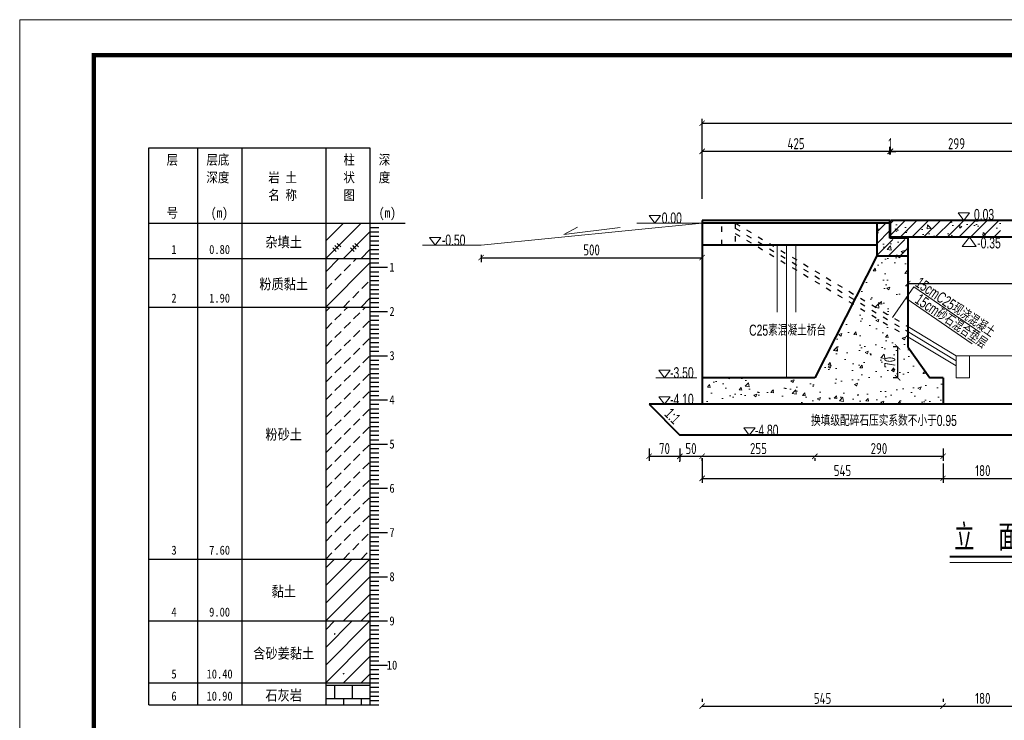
# Model space of a CAD drawing. Header units: inches. Extents: x 112594 to 193184, y 44995 to 116598.
# Tile 71 of 153: x 112594 to 114821, y 89315 to 90899. Entities that reach past the tile are written whole.
import ezdxf
from ezdxf.enums import TextEntityAlignment as Align

# ---------------------------------------------------------------- set-up
doc = ezdxf.new("R2010")
doc.units = ezdxf.units.IN
doc.header["$MEASUREMENT"] = 0
doc.linetypes.add('ACAD_ISO03W100', pattern=[30, 12, -18])
doc.layers.get('0').update_dxf_attribs({"lineweight": 15})
for name, color, linetype in [('1', 7, 'Continuous'), ('3', 7, 'Continuous'), ('6', 7, 'Continuous')]:
    doc.layers.add(name, color=color, linetype=linetype)
for name, color, linetype, lineweight in [('BM1', 7, 'Continuous', 15), ('文字', 7, 'Continuous', 20), ('虚线', 2, 'ACAD_ISO03W100', 25), ('轮廓线', 1, 'Continuous', 40)]:
    doc.layers.add(name, color=color, linetype=linetype, lineweight=lineweight)
doc.styles.add('HZTXT', font='tssdeng.shx', dxfattribs={"width": 0.75, "bigfont": 'hztxt.shx'})
doc.styles.get("Standard").update_dxf_attribs({"font": 'hztxt_e.shx', "width": 0.7, "bigfont": 'hztxt.shx'})
doc.styles.add('楷体', font='SimSun.ttf', dxfattribs={"width": 0.85})
doc.dimstyles.new('3', dxfattribs={"dimtxt": 25, "dimasz": 12, "dimexe": 10, "dimexo": 30, "dimgap": 5, "dimtad": 1, "dimdec": 0, "dimzin": 0, "dimdsep": 46, "dimtxsty": 'HZTXT', "dimblk": 'ARCHTICK', "dimcen": 0, "dimclrt": 7, "dimazin": 2, "dimtfac": 1, "dimtdec": 0, "dimtix": 1, "dimtmove": 2, "dimatfit": 3, "dimfxl": 250, "dimtolj": 1, "dimtzin": 0, "dimarcsym": 0})
doc.dimstyles.new('6', dxfattribs={"dimtxt": 25, "dimasz": 12, "dimexe": 10, "dimexo": 130, "dimgap": 5, "dimtad": 1, "dimdec": 0, "dimzin": 0, "dimdsep": 46, "dimtxsty": 'HZTXT', "dimblk": 'ARCHTICK', "dimcen": 0, "dimclrt": 7, "dimazin": 2, "dimtfac": 1, "dimtdec": 0, "dimtix": 1, "dimtmove": 2, "dimatfit": 3, "dimfxl": 250, "dimtolj": 1, "dimtzin": 0, "dimarcsym": 0})

# ---------------------------------------------------------------- blocks, each defined once
blk = doc.blocks.new('_ArchTick')
at = {"color": 0, "linetype": 'ByBlock', "const_width": 0.15}
blk.add_lwpolyline([(-0.5, -0.5), (0.5, 0.5)], dxfattribs=at)
blk = doc.blocks.new('*D64')
at = {"color": 0, "lineweight": -2}
for p, q in [((114562.1, 90601.6), (114550.1, 90601.6)), ((114562.1, 90594.5), (114562.1, 90611.6)), ((114562.1, 90601.6), (114563.1, 90601.6)), ((114563.1, 90594.5), (114563.1, 90611.6)), ((114563.1, 90601.6), (114575.1, 90601.6))]:
    blk.add_line(p, q, dxfattribs=at)
at = {"color": 0, "lineweight": -2, "xscale": 12, "yscale": 12, "zscale": 12}
blk.add_blockref('_ArchTick', (114562.1, 90601.6), dxfattribs=at)
at = {"color": 0, "lineweight": -2, "xscale": 12, "yscale": 12, "zscale": 12, "rotation": 180}
blk.add_blockref('_ArchTick', (114563.1, 90601.6), dxfattribs=at)
at = {"color": 7, "insert": (114562.6, 90619.1), "char_height": 25, "attachment_point": 5, "style": 'HZTXT'}
blk.add_mtext('\\A1;1', dxfattribs=at)
blk = doc.blocks.new('*D68')
at = {"color": 0, "lineweight": -2}
for p, q in [((114137.1, 89912), (114392.1, 89912)), ((114137.1, 89908.1), (114137.1, 89902)), ((114392.1, 89908.1), (114392.1, 89902))]:
    blk.add_line(p, q, dxfattribs=at)
at = {"color": 0, "lineweight": -2, "xscale": 12, "yscale": 12, "zscale": 12, "rotation": 180}
blk.add_blockref('_ArchTick', (114137.1, 89912), dxfattribs=at)
at = {"color": 0, "lineweight": -2, "xscale": 12, "yscale": 12, "zscale": 12}
blk.add_blockref('_ArchTick', (114392.1, 89912), dxfattribs=at)
at = {"color": 7, "insert": (114264.6, 89929.5), "char_height": 25, "attachment_point": 5, "style": 'HZTXT'}
blk.add_mtext('\\A1;255', dxfattribs=at)
blk = doc.blocks.new('*D69')
at = {"color": 0, "lineweight": -2}
for p, q in [((114392.1, 89912), (114682.1, 89912)), ((114682.1, 89929.5), (114682.1, 89902)), ((114392.1, 89908.1), (114392.1, 89902))]:
    blk.add_line(p, q, dxfattribs=at)
at = {"color": 0, "lineweight": -2, "xscale": 12, "yscale": 12, "zscale": 12, "rotation": 180}
blk.add_blockref('_ArchTick', (114392.1, 89912), dxfattribs=at)
at = {"color": 0, "lineweight": -2, "xscale": 12, "yscale": 12, "zscale": 12}
blk.add_blockref('_ArchTick', (114682.1, 89912), dxfattribs=at)
at = {"color": 7, "insert": (114537.1, 89929.5), "char_height": 25, "attachment_point": 5, "style": 'HZTXT'}
blk.add_mtext('\\A1;290', dxfattribs=at)
blk = doc.blocks.new('*D70')
at = {"color": 0, "lineweight": -2}
for p, q in [((114137.1, 89908.1), (114137.1, 89852.1)), ((114682.1, 89895.6), (114682.1, 89852.1)), ((114137.1, 89862.1), (114682.1, 89862.1))]:
    blk.add_line(p, q, dxfattribs=at)
at = {"color": 0, "lineweight": -2, "xscale": 12, "yscale": 12, "zscale": 12, "rotation": 180}
blk.add_blockref('_ArchTick', (114137.1, 89862.1), dxfattribs=at)
at = {"color": 0, "lineweight": -2, "xscale": 12, "yscale": 12, "zscale": 12}
blk.add_blockref('_ArchTick', (114682.1, 89862.1), dxfattribs=at)
at = {"color": 7, "insert": (114454.6, 89879.6), "char_height": 25, "attachment_point": 5, "style": 'HZTXT'}
blk.add_mtext('\\A1;545', dxfattribs=at)
blk = doc.blocks.new('三角形')
at = {"layer": '轮廓线', "color": 0, "lineweight": 20}
for p, q in [((24441.9, 199232.1), (24477.5, 199232.1)), ((24459.3, 199208.6), (24441.9, 199232.1)), ((24477.5, 199232.1), (24459.3, 199208.6))]:
    blk.add_line(p, q, dxfattribs=at)
blk = doc.blocks.new('*D71')
at = {"color": 0, "lineweight": -2}
for p, q in [((114137.1, 90594.5), (114137.1, 90611.6)), ((114562.1, 90601.6), (114137.1, 90601.6)), ((114562.1, 90594.5), (114562.1, 90611.6))]:
    blk.add_line(p, q, dxfattribs=at)
at = {"color": 0, "lineweight": -2, "xscale": 12, "yscale": 12, "zscale": 12, "rotation": 180}
blk.add_blockref('_ArchTick', (114137.1, 90601.6), dxfattribs=at)
at = {"color": 0, "lineweight": -2, "xscale": 12, "yscale": 12, "zscale": 12}
blk.add_blockref('_ArchTick', (114562.1, 90601.6), dxfattribs=at)
at = {"color": 7, "insert": (114349.6, 90619.1), "char_height": 25, "attachment_point": 5, "style": 'HZTXT'}
blk.add_mtext('\\A1;425', dxfattribs=at)
blk = doc.blocks.new('*D72')
at = {"color": 0, "lineweight": -2}
for p, q in [((114682.1, 89895.6), (114682.1, 89852.1)), ((114862.1, 89895.6), (114862.1, 89852.1)), ((114682.1, 89862.1), (114862.1, 89862.1))]:
    blk.add_line(p, q, dxfattribs=at)
at = {"color": 0, "lineweight": -2, "xscale": 12, "yscale": 12, "zscale": 12, "rotation": 180}
blk.add_blockref('_ArchTick', (114682.1, 89862.1), dxfattribs=at)
at = {"color": 0, "lineweight": -2, "xscale": 12, "yscale": 12, "zscale": 12}
blk.add_blockref('_ArchTick', (114862.1, 89862.1), dxfattribs=at)
at = {"color": 7, "insert": (114772.1, 89879.6), "char_height": 25, "attachment_point": 5, "style": 'HZTXT'}
blk.add_mtext('\\A1;180', dxfattribs=at)
blk = doc.blocks.new('*D75')
at = {"color": 0, "lineweight": -2}
for p, q in [((114137.1, 89363.5), (114137.1, 89357)), ((114682.1, 89363.5), (114682.1, 89357)), ((114137.1, 89347), (114682.1, 89347))]:
    blk.add_line(p, q, dxfattribs=at)
at = {"color": 0, "lineweight": -2, "xscale": 12, "yscale": 12, "zscale": 12, "rotation": 180}
blk.add_blockref('_ArchTick', (114137.1, 89347), dxfattribs=at)
at = {"color": 0, "lineweight": -2, "xscale": 12, "yscale": 12, "zscale": 12}
blk.add_blockref('_ArchTick', (114682.1, 89347), dxfattribs=at)
at = {"color": 7, "insert": (114409.6, 89364.5), "char_height": 25, "attachment_point": 5, "style": 'HZTXT'}
blk.add_mtext('\\A1;545', dxfattribs=at)
blk = doc.blocks.new('*D91')
at = {"color": 0, "lineweight": -2}
for p, q in [((114682.1, 89363.5), (114682.1, 89357)), ((114862.1, 89350.4), (114862.1, 89357)), ((114682.1, 89347), (114862.1, 89347))]:
    blk.add_line(p, q, dxfattribs=at)
at = {"color": 0, "lineweight": -2, "xscale": 12, "yscale": 12, "zscale": 12, "rotation": 180}
blk.add_blockref('_ArchTick', (114682.1, 89347), dxfattribs=at)
at = {"color": 0, "lineweight": -2, "xscale": 12, "yscale": 12, "zscale": 12}
blk.add_blockref('_ArchTick', (114862.1, 89347), dxfattribs=at)
at = {"color": 7, "insert": (114772.1, 89364.5), "char_height": 25, "attachment_point": 5, "style": 'HZTXT'}
blk.add_mtext('\\A1;180', dxfattribs=at)
blk = doc.blocks.new('*D93')
at = {"color": 0, "lineweight": -2}
for p, q in [((114563.1, 90594.5), (114563.1, 90611.6)), ((114862.1, 90601.6), (114563.1, 90601.6)), ((114862.1, 90594.5), (114862.1, 90611.6))]:
    blk.add_line(p, q, dxfattribs=at)
at = {"color": 0, "lineweight": -2, "xscale": 12, "yscale": 12, "zscale": 12, "rotation": 180}
blk.add_blockref('_ArchTick', (114563.1, 90601.6), dxfattribs=at)
at = {"color": 0, "lineweight": -2, "xscale": 12, "yscale": 12, "zscale": 12}
blk.add_blockref('_ArchTick', (114862.1, 90601.6), dxfattribs=at)
at = {"color": 7, "insert": (114712.6, 90619.1), "char_height": 25, "attachment_point": 5, "style": 'HZTXT'}
blk.add_mtext('\\A1;299', dxfattribs=at)
blk = doc.blocks.new('*D96')
at = {"color": 0, "lineweight": -2}
for p, q in [((114137.1, 90494.5), (114137.1, 90675.4)), ((115587.1, 90619.1), (115587.1, 90675.4)), ((114137.1, 90665.4), (115587.1, 90665.4))]:
    blk.add_line(p, q, dxfattribs=at)
at = {"color": 0, "lineweight": -2, "xscale": 12, "yscale": 12, "zscale": 12, "rotation": 180}
blk.add_blockref('_ArchTick', (114137.1, 90665.4), dxfattribs=at)
at = {"color": 0, "lineweight": -2, "xscale": 12, "yscale": 12, "zscale": 12}
blk.add_blockref('_ArchTick', (115587.1, 90665.4), dxfattribs=at)
at = {"color": 7, "insert": (114862.1, 90682.9), "char_height": 25, "attachment_point": 5, "style": 'HZTXT'}
blk.add_mtext('\\A1;1450', dxfattribs=at)
blk = doc.blocks.new('*D100')
at = {"color": 0, "lineweight": -2}
for p, q in [((114579.3, 90159.5), (114569.3, 90159.5)), ((114579.3, 90159.5), (114579.3, 90089.5)), ((114579.3, 90089.5), (114569.3, 90089.5))]:
    blk.add_line(p, q, dxfattribs=at)
at = {"color": 0, "lineweight": -2, "xscale": 12, "yscale": 12, "zscale": 12}
for p, rotation in [((114579.3, 90159.5), 90), ((114579.3, 90089.5), 270)]:
    blk.add_blockref('_ArchTick', p, dxfattribs=dict(at, rotation=rotation))
at = {"color": 7, "insert": (114561.8, 90124.5), "char_height": 25, "attachment_point": 5, "rotation": 90, "style": 'HZTXT'}
blk.add_mtext('\\A1;70', dxfattribs=at)
blk = doc.blocks.new('*D110')
at = {"color": 0, "lineweight": -2}
for p, q in [((114602.1, 90302.6), (114602.1, 90292.6)), ((114602.1, 90302.6), (115122.1, 90302.6)), ((115122.1, 90302.6), (115122.1, 90292.6))]:
    blk.add_line(p, q, dxfattribs=at)
at = {"color": 0, "lineweight": -2, "xscale": 12, "yscale": 12, "zscale": 12, "rotation": 180}
blk.add_blockref('_ArchTick', (114602.1, 90302.6), dxfattribs=at)
at = {"color": 0, "lineweight": -2, "xscale": 12, "yscale": 12, "zscale": 12}
blk.add_blockref('_ArchTick', (115122.1, 90302.6), dxfattribs=at)
at = {"color": 7, "insert": (114862.1, 90320.1), "char_height": 25, "attachment_point": 5, "style": 'HZTXT'}
blk.add_mtext('\\A1;520', dxfattribs=at)
blk = doc.blocks.new('*D60')
at = {"color": 0, "lineweight": -2}
for p, q in [((114087.1, 89929.5), (114087.1, 89902)), ((114087.1, 89912), (114136.8, 89912)), ((114136.8, 89908.1), (114136.8, 89902))]:
    blk.add_line(p, q, dxfattribs=at)
at = {"color": 0, "lineweight": -2, "xscale": 12, "yscale": 12, "zscale": 12, "rotation": 180}
blk.add_blockref('_ArchTick', (114087.1, 89912), dxfattribs=at)
at = {"color": 0, "lineweight": -2, "xscale": 12, "yscale": 12, "zscale": 12}
blk.add_blockref('_ArchTick', (114136.8, 89912), dxfattribs=at)
at = {"color": 7, "insert": (114112, 89929.5), "char_height": 25, "attachment_point": 5, "style": 'HZTXT'}
blk.add_mtext('\\A1;50', dxfattribs=at)
blk = doc.blocks.new('*D61')
at = {"color": 0, "lineweight": -2}
for p, q in [((114017.1, 89929.7), (114017.1, 89902)), ((114017.1, 89912), (114086.8, 89912)), ((114086.8, 89899.5), (114086.8, 89902))]:
    blk.add_line(p, q, dxfattribs=at)
at = {"color": 0, "lineweight": -2, "xscale": 12, "yscale": 12, "zscale": 12, "rotation": 180}
blk.add_blockref('_ArchTick', (114017.1, 89912), dxfattribs=at)
at = {"color": 0, "lineweight": -2, "xscale": 12, "yscale": 12, "zscale": 12}
blk.add_blockref('_ArchTick', (114086.8, 89912), dxfattribs=at)
at = {"color": 7, "insert": (114052, 89929.5), "char_height": 25, "attachment_point": 5, "style": 'HZTXT'}
blk.add_mtext('\\A1;70', dxfattribs=at)
blk = doc.blocks.new('*D2347')
at = {"color": 0, "lineweight": -2}
for p, q in [((113637.1, 90367.9), (113637.1, 90351.2)), ((113637.1, 90361.2), (114137.1, 90361.2)), ((114137.1, 90371.3), (114137.1, 90351.2))]:
    blk.add_line(p, q, dxfattribs=at)
at = {"color": 0, "lineweight": -2, "xscale": 12, "yscale": 12, "zscale": 12, "rotation": 180}
blk.add_blockref('_ArchTick', (113637.1, 90361.2), dxfattribs=at)
at = {"color": 0, "lineweight": -2, "xscale": 12, "yscale": 12, "zscale": 12}
blk.add_blockref('_ArchTick', (114137.1, 90361.2), dxfattribs=at)
at = {"color": 7, "insert": (113887.1, 90378.7), "char_height": 25, "attachment_point": 5, "style": 'HZTXT'}
blk.add_mtext('\\A1;500', dxfattribs=at)
blk = doc.blocks.new('SJ')
for p, q in [((0.2, 0.4), (0.1, 0.4)), ((0.1, 0.4), (0.1, 0.4)), ((0.1, 0.4), (0.1, 0.4)), ((0.1, 0.4), (0.2, 0.3)), ((0.3, 0.7), (0.2, 0.6)), ((0.2, 0.6), (0.3, 0.5)), ((0.3, 0.5), (0.2, 0.5)), ((0.2, 0.5), (0.2, 0.4)), ((0.2, 0.4), (0.2, 0.4)), ((0.2, 0.3), (0.2, 0.2)), ((0.2, 0.2), (0.2, 0.2)), ((0.2, 0.2), (0.3, 0.2)), ((0.4, 0.8), (0.3, 0.8)), ((0.3, 0.8), (0.3, 0.7)), ((0.3, 0.7), (0.3, 0.7)), ((0.3, 0.7), (0.3, 0.7)), ((0.3, 0.5), (0.3, 0.6)), ((0.3, 0.6), (0.3, 0.5)), ((0.3, 0.5), (0.3, 0.5)), ((0.3, 0.5), (0.3, 0.5)), ((0.3, 0.5), (0.3, 0.5)), ((0.3, 0.2), (0.4, 0.2)), ((0.5, 0.8), (0.4, 0.9)), ((0.4, 0.9), (0.4, 0.8)), ((0.4, 0.8), (0.4, 0.8)), ((0.5, 0.7), (0.4, 0.8)), ((0.4, 0.8), (0.4, 0.8)), ((0.4, 0.8), (0.4, 0.8)), ((0.4, 0.8), (0.5, 0.8)), ((0.4, 0.2), (0.4, 0.2)), ((0.4, 0.2), (0.4, 0.2)), ((0.4, 0.2), (0.5, 0.2)), ((0.6, 0.7), (0.5, 0.7)), ((0.5, 0.2), (0.5, 0.3)), ((0.5, 0.3), (0.6, 0.3)), ((0.5, 0.2), (0.5, 0.2)), ((0.7, 0.7), (0.6, 0.7)), ((0.6, 0.7), (0.6, 0.7)), ((0.6, 0.5), (0.6, 0.6)), ((0.6, 0.6), (0.7, 0.6)), ((0.7, 0.5), (0.6, 0.5)), ((0.6, 0.3), (0.6, 0.3)), ((0.6, 0.3), (0.7, 0.2)), ((0.8, 0.8), (0.7, 0.7)), ((0.7, 0.6), (0.8, 0.7)), ((0.7, 0.7), (0.7, 0.7)), ((0.8, 0.4), (0.7, 0.5)), ((0.7, 0.5), (0.7, 0.5)), ((0.7, 0.5), (0.7, 0.5)), ((0.7, 0.2), (0.7, 0.3)), ((0.7, 0.3), (0.8, 0.3)), ((0.9, 0.7), (0.8, 0.8)), ((0.8, 0.7), (0.9, 0.7)), ((0.8, 0.3), (0.8, 0.4))]:
    blk.add_line(p, q)

msp = doc.modelspace()

# ---------------------------------------------------------------- hatches: boundary and pattern name
h = msp.add_hatch()
h.set_pattern_fill('AR-CONC', color=256, scale=10, style=0)
h.set_pattern_definition([(130, (138441.524, -33030.47), (-71.726018, -6.275213), [7.5, -82.5]), (185, (138441.524, -33030.47), (13.875133, 75.219213), [6, -66]), (79.5486, (138435.55, -33030.99), (-57.85094, 68.943954), [6.37402, -70.11421]), (133.8158, (138441.52, -33010.47), (-106.724105, -16.5519), [11.25, -123.75]), (83.3644, (138432.63, -33011.85), (-93.46627, 97.41179), [9.56103, -105.1713]), (188.8158, (138441.52, -33010.47), (-93.46619, 97.41186), [9, -99]), (159, (138431.524, -33015.47), (-59.690705, -40.26189), [7.5, -82.5]), (214, (138431.524, -33015.47), (-24.331533, 72.515005), [6, -66]), (108.5486, (138426.55, -33018.825), (-84.022263, 32.25305), [6.37402, -70.11421]), (142.5, (138441.524, -33030.47), (-1.2159855, 33.2893854), [0, -65.2, 0, -67, 0, -66.25]), (172.5, (138441.524, -33030.47), (-26.306954, 39.441171), [0, -38.2, 0, -63.7, 0, -25.25]), (212.5, (138463.824, -33030.47), (-53.3822436, -2.255487), [0, -25, 0, -78, 0, -103.5]), (222.5, (138473.824, -33030.47), (-58.318617, 10.010498), [0, -32.5, 0, -51.8, 0, -73.5])])
h.paths.add_polyline_path([(114812.11826, 90407.47102), (114563.11826, 90407.47102), (114563.11826, 90445.40102), (114812.11826, 90445.40102)])
h = msp.add_hatch()
h.set_pattern_fill('ANSI31', color=256, scale=150, style=0)
h.set_pattern_definition([(45, (-1e-09, -7021.406), (-13.2582521, 13.2582521), [])])
h.paths.add_polyline_path([(114812.11826, 90407.47102), (114563.11826, 90407.47102), (114563.11826, 90445.40102), (114812.11826, 90445.40102)])
h = msp.add_hatch()
h.set_pattern_fill('ANSI31', color=256, scale=150, style=0)
h.set_pattern_definition([(45, (91182.712, -33030.4), (-13.2582521, 13.2582521), [])])
h.paths.add_polyline_path([(114532.11826, 90365.54102), (114602.11826, 90365.54102), (114602.11826, 90402.54102), (114562.11826, 90402.54102), (114562.11826, 90439.54102), (114532.11826, 90439.54102)])
h = msp.add_hatch()
h.set_pattern_fill('AR-CONC', color=256, scale=10, style=0)
h.set_pattern_definition([(50, (91182.71, -33030.4), (71.726018, -6.275213), [7.5, -82.5]), (355, (91182.71, -33030.4), (-13.875133, 75.219213), [6, -66]), (100.4514, (91188.69, -33030.92), (57.85094, 68.943954), [6.37402, -70.11421]), (46.1842, (91182.71, -33010.4), (106.724105, -16.5519), [11.25, -123.75]), (96.6356, (91191.61, -33011.78), (93.46627, 97.41179), [9.56103, -105.1713]), (351.1842, (91182.71, -33010.4), (93.46619, 97.41186), [9, -99]), (21, (91192.71, -33015.4), (59.690705, -40.26189), [7.5, -82.5]), (326, (91192.71, -33015.4), (24.331533, 72.515005), [6, -66]), (71.4514, (91197.686, -33018.755), (84.022263, 32.25305), [6.37402, -70.11421]), (37.5, (91182.712, -33030.4), (1.2159855, 33.2893854), [0, -65.2, 0, -67, 0, -66.25]), (7.5, (91182.712, -33030.4), (26.306954, 39.441171), [0, -38.2, 0, -63.7, 0, -25.25]), (327.5, (91160.412, -33030.4), (53.3822436, -2.255487), [0, -25, 0, -78, 0, -103.5]), (317.5, (91150.41, -33030.4), (58.318617, 10.010498), [0, -32.5, 0, -51.8, 0, -73.5])])
h.paths.add_polyline_path([(114532.11826, 90365.54102), (114602.11826, 90365.54102), (114602.11826, 90402.54102), (114562.11826, 90402.54102), (114562.11826, 90439.54102), (114532.11826, 90439.54102)])
h = msp.add_hatch()
h.set_pattern_fill('AR-CONC', color=256, scale=10, style=0)
h.set_pattern_definition([(50, (0, 0), (71.726018, -6.275213), [7.5, -82.5]), (355, (0, 0), (-13.875133, 75.219213), [6, -66]), (100.4514, (5.98, -0.52), (57.850938, 68.943954), [6.37402, -70.11421]), (46.1842, (0, 20), (106.724105, -16.5519), [11.25, -123.75]), (96.6356, (8.89, 18.62), (93.46627, 97.41179), [9.56103, -105.1713]), (351.1842, (0, 20), (93.466195, 97.41186), [9, -99]), (21, (10, 15), (59.690705, -40.26189), [7.5, -82.5]), (326, (10, 15), (24.331533, 72.515005), [6, -66]), (71.4514, (14.974, 11.645), (84.022263, 32.25305), [6.37402, -70.11421]), (37.5, (0, 0), (1.2159855, 33.2893854), [0, -65.2, 0, -67, 0, -66.25]), (7.5, (0, 0), (26.306954, 39.441171), [0, -38.2, 0, -63.7, 0, -25.25]), (327.5, (-22.3, 0), (53.3822436, -2.255487), [0, -25, 0, -78, 0, -103.5]), (317.5, (-32.3, 0), (58.318617, 10.010498), [0, -32.5, 0, -51.8, 0, -73.5])])
h.paths.add_polyline_path([(114392.11826, 90089.54399), (114137.11826, 90089.54399), (114137.11826, 90029.54399), (114682.11826, 90029.54399), (114682.11826, 90089.54399), (114652.11826, 90089.54399), (114602.11826, 90159.54399), (114602.11826, 90182.21721), (114477.15855, 90257.19304)])
h.paths.add_polyline_path([(114486.22899, 90275.07458), (114568.07669, 90225.96596), (114602.11826, 90275.37776), (114602.11826, 90365.54102), (114532.11826, 90365.54102)])
h.paths.add_polyline_path([(114543.03212, 90106.03438), (114543.03212, 90143.05361), (114580.53212, 90143.05361), (114580.53212, 90106.03438)], flags=24)

# ---------------------------------------------------------------- linework, layer by layer
for p, q in [((114137.11826, 90439.54102), (113989.3248, 90439.54102)), ((114742.21968, 90407.54102), (114725.23743, 90386.61454)), ((114757.07457, 90386.61454), (114742.21968, 90407.54102)), ((113637.11826, 90389.54102), (113504.38102, 90389.54102)), ((114306.75413, 90389.54102), (114306.75413, 90237.87271)), ((114328.26506, 90389.54102), (114328.26506, 90089.54399)), ((114348.96841, 90389.54102), (114348.96841, 90237.87271)), ((114725.23743, 90386.61454), (114757.07457, 90386.61454)), ((114615.83872, 90295.29321), (114568.07669, 90225.96596)), ((114615.83872, 90295.29321), (114765.84409, 90191.94911)), ((114598.08911, 90269.5294), (114748.09448, 90166.1853)), ((114602.11826, 90205.54102), (114712.11826, 90139.54102)), ((114602.11826, 90205.54102), (114712.11826, 90139.54102)), ((114596.9733, 90196.96609), (114712.11826, 90127.87912)), ((114602.11826, 90182.21721), (114712.11826, 90116.21721)), ((114862.11826, 90139.54102), (114712.11826, 90139.54102)), ((114712.11826, 90089.54102), (114712.11826, 90139.54102)), ((114742.11826, 90139.54102), (114742.11826, 90089.54102)), ((114125.52143, 90089.54399), (114032.25424, 90089.54399)), ((114742.11826, 90089.54102), (114712.11826, 90089.54102)), ((114125.52143, 90029.54399), (114032.25424, 90029.54399)), ((114317.39709, 89959.54399), (114224.1299, 89959.54399))]:
    msp.add_line(p, q)
at = {"ltscale": 2}
msp.add_line((114697.54818, 89671.95876), (114957.8711, 89671.95876), dxfattribs=at)
at = {"layer": '1'}
for p, q in [((112885.7563, 89349.54102), (112885.7563, 90609.54102)), ((112885.7563, 90609.54102), (113095.7563, 90609.54102)), ((112995.7563, 90609.54102), (112995.7563, 89349.54102)), ((113095.7563, 90609.54102), (113095.7563, 89349.54102)), ((113095.7563, 90609.54102), (113095.7563, 89349.54102)), ((113095.7563, 90609.54102), (113385.7563, 90609.54102)), ((113285.7563, 90609.54102), (113285.7563, 89349.54102)), ((113385.7563, 90609.54102), (113385.7563, 89349.54102)), ((112885.7563, 90439.54102), (113095.7563, 90439.54102)), ((113095.7563, 90439.54102), (113465.7563, 90439.54102))]:
    msp.add_line(p, q, dxfattribs=at)
at = {"layer": '3'}
for p, q in [((113385.7563, 90439.54102), (113405.7563, 90439.54102)), ((113385.7563, 90429.54102), (113405.7563, 90429.54102)), ((113385.7563, 90419.54102), (113405.7563, 90419.54102)), ((113385.7563, 90409.54102), (113405.7563, 90409.54102)), ((113385.7563, 90399.54102), (113405.7563, 90399.54102)), ((113385.7563, 90389.54102), (113405.7563, 90389.54102)), ((113385.7563, 90379.54102), (113405.7563, 90379.54102)), ((113385.7563, 90369.54102), (113405.7563, 90369.54102)), ((113385.7563, 90359.54102), (113405.7563, 90359.54102)), ((113385.7563, 90349.54102), (113405.7563, 90349.54102)), ((113385.7563, 90339.54102), (113405.7563, 90339.54102)), ((113385.7563, 90339.54102), (113425.7563, 90339.54102)), ((113385.7563, 90329.54102), (113405.7563, 90329.54102)), ((113385.7563, 90319.54102), (113405.7563, 90319.54102)), ((113385.7563, 90309.54102), (113405.7563, 90309.54102)), ((113385.7563, 90299.54102), (113405.7563, 90299.54102)), ((113385.7563, 90289.54102), (113405.7563, 90289.54102)), ((113385.7563, 90279.54102), (113405.7563, 90279.54102)), ((113385.7563, 90269.54102), (113405.7563, 90269.54102)), ((113385.7563, 90259.54102), (113405.7563, 90259.54102)), ((113385.7563, 90249.54102), (113405.7563, 90249.54102)), ((113385.7563, 90239.54102), (113405.7563, 90239.54102)), ((113385.7563, 90239.54102), (113425.7563, 90239.54102)), ((113385.7563, 90229.54102), (113405.7563, 90229.54102)), ((113385.7563, 90219.54102), (113405.7563, 90219.54102)), ((113385.7563, 90209.54102), (113405.7563, 90209.54102)), ((113385.7563, 90199.54102), (113405.7563, 90199.54102)), ((113385.7563, 90189.54102), (113405.7563, 90189.54102)), ((113385.7563, 90179.54102), (113405.7563, 90179.54102)), ((113385.7563, 90169.54102), (113405.7563, 90169.54102)), ((113385.7563, 90159.54102), (113405.7563, 90159.54102)), ((113385.7563, 90149.54102), (113405.7563, 90149.54102)), ((113385.7563, 90139.54102), (113405.7563, 90139.54102)), ((113385.7563, 90139.54102), (113425.7563, 90139.54102)), ((113385.7563, 90129.54102), (113405.7563, 90129.54102)), ((113385.7563, 90119.54102), (113405.7563, 90119.54102)), ((113385.7563, 90109.54102), (113405.7563, 90109.54102)), ((113385.7563, 90099.54102), (113405.7563, 90099.54102)), ((113385.7563, 90089.54102), (113405.7563, 90089.54102)), ((113385.7563, 90079.54102), (113405.7563, 90079.54102)), ((113385.7563, 90069.54102), (113405.7563, 90069.54102)), ((113385.7563, 90059.54102), (113405.7563, 90059.54102)), ((113385.7563, 90049.54102), (113405.7563, 90049.54102)), ((113385.7563, 90039.54102), (113405.7563, 90039.54102)), ((113385.7563, 90039.54102), (113425.7563, 90039.54102)), ((113385.7563, 90029.54102), (113405.7563, 90029.54102)), ((113385.7563, 90019.54102), (113405.7563, 90019.54102)), ((113385.7563, 90009.54102), (113405.7563, 90009.54102)), ((113385.7563, 89999.54102), (113405.7563, 89999.54102)), ((113385.7563, 89989.54102), (113405.7563, 89989.54102)), ((113385.7563, 89979.54102), (113405.7563, 89979.54102)), ((113385.7563, 89969.54102), (113405.7563, 89969.54102)), ((113385.7563, 89959.54102), (113405.7563, 89959.54102)), ((113385.7563, 89949.54102), (113405.7563, 89949.54102)), ((113385.7563, 89939.54102), (113405.7563, 89939.54102)), ((113385.7563, 89939.54102), (113425.7563, 89939.54102)), ((113385.7563, 89929.54102), (113405.7563, 89929.54102)), ((113385.7563, 89919.54102), (113405.7563, 89919.54102)), ((113385.7563, 89909.54102), (113405.7563, 89909.54102)), ((113385.7563, 89899.54102), (113405.7563, 89899.54102)), ((113385.7563, 89889.54102), (113405.7563, 89889.54102)), ((113385.7563, 89879.54102), (113405.7563, 89879.54102)), ((113385.7563, 89869.54102), (113405.7563, 89869.54102)), ((113385.7563, 89859.54102), (113405.7563, 89859.54102)), ((113385.7563, 89849.54102), (113405.7563, 89849.54102)), ((113385.7563, 89839.54102), (113405.7563, 89839.54102)), ((113385.7563, 89839.54102), (113425.7563, 89839.54102)), ((113385.7563, 89829.54102), (113405.7563, 89829.54102)), ((113385.7563, 89819.54102), (113405.7563, 89819.54102)), ((113385.7563, 89809.54102), (113405.7563, 89809.54102)), ((113385.7563, 89799.54102), (113405.7563, 89799.54102)), ((113385.7563, 89789.54102), (113405.7563, 89789.54102)), ((113385.7563, 89779.54102), (113405.7563, 89779.54102)), ((113385.7563, 89769.54102), (113405.7563, 89769.54102)), ((113385.7563, 89759.54102), (113405.7563, 89759.54102)), ((113385.7563, 89749.54102), (113405.7563, 89749.54102)), ((113385.7563, 89739.54102), (113405.7563, 89739.54102)), ((113385.7563, 89739.54102), (113425.7563, 89739.54102)), ((113385.7563, 89729.54102), (113405.7563, 89729.54102)), ((113385.7563, 89719.54102), (113405.7563, 89719.54102)), ((113385.7563, 89709.54102), (113405.7563, 89709.54102)), ((113385.7563, 89699.54102), (113405.7563, 89699.54102)), ((113385.7563, 89689.54102), (113405.7563, 89689.54102)), ((113385.7563, 89679.54102), (113405.7563, 89679.54102)), ((113385.7563, 89669.54102), (113405.7563, 89669.54102)), ((113385.7563, 89659.54102), (113405.7563, 89659.54102)), ((113385.7563, 89649.54102), (113405.7563, 89649.54102)), ((113385.7563, 89639.54102), (113405.7563, 89639.54102)), ((113385.7563, 89639.54102), (113425.7563, 89639.54102)), ((113385.7563, 89629.54102), (113405.7563, 89629.54102)), ((113385.7563, 89619.54102), (113405.7563, 89619.54102)), ((113385.7563, 89609.54102), (113405.7563, 89609.54102)), ((113385.7563, 89599.54102), (113405.7563, 89599.54102)), ((113385.7563, 89589.54102), (113405.7563, 89589.54102)), ((113385.7563, 89579.54102), (113405.7563, 89579.54102)), ((113385.7563, 89569.54102), (113405.7563, 89569.54102)), ((113385.7563, 89559.54102), (113405.7563, 89559.54102)), ((113385.7563, 89549.54102), (113405.7563, 89549.54102)), ((113385.7563, 89539.54102), (113405.7563, 89539.54102)), ((113385.7563, 89539.54102), (113425.7563, 89539.54102)), ((113385.7563, 89529.54102), (113405.7563, 89529.54102)), ((113385.7563, 89519.54102), (113405.7563, 89519.54102)), ((113385.7563, 89509.54102), (113405.7563, 89509.54102)), ((113385.7563, 89499.54102), (113405.7563, 89499.54102)), ((113385.7563, 89489.54102), (113405.7563, 89489.54102)), ((113385.7563, 89479.54102), (113405.7563, 89479.54102)), ((113385.7563, 89469.54102), (113405.7563, 89469.54102)), ((113385.7563, 89459.54102), (113405.7563, 89459.54102)), ((113385.7563, 89449.54102), (113405.7563, 89449.54102)), ((113385.7563, 89439.54102), (113405.7563, 89439.54102)), ((113385.7563, 89439.54102), (113425.7563, 89439.54102)), ((113385.7563, 89429.54102), (113405.7563, 89429.54102)), ((113385.7563, 89419.54102), (113405.7563, 89419.54102)), ((113385.7563, 89409.54102), (113405.7563, 89409.54102)), ((113385.7563, 89399.54102), (113405.7563, 89399.54102)), ((113385.7563, 89389.54102), (113405.7563, 89389.54102)), ((113385.7563, 89379.54102), (113405.7563, 89379.54102)), ((113385.7563, 89369.54102), (113405.7563, 89369.54102)), ((113385.7563, 89359.54102), (113405.7563, 89359.54102)), ((113385.7563, 89349.54102), (113405.7563, 89349.54102))]:
    msp.add_line(p, q, dxfattribs=at)
at = {"layer": '6'}
for p, q in [((113285.7563, 90359.54102), (113365.7563, 90439.54102)), ((113285.7563, 90399.54102), (113325.7563, 90439.54102)), ((113285.7563, 90439.54102), (113285.7563, 90439.54102)), ((113325.7563, 90359.54102), (113385.7563, 90419.54102)), ((113305.7563, 90379.54102), (113301.7563, 90383.54102)), ((113301.7563, 90383.54102), (113309.7563, 90375.54102)), ((113310.7563, 90384.54102), (113306.7563, 90388.54102)), ((113306.7563, 90388.54102), (113314.7563, 90380.54102)), ((113315.7563, 90389.54102), (113311.7563, 90393.54102)), ((113311.7563, 90393.54102), (113319.7563, 90385.54102)), ((113345.7563, 90379.54102), (113341.7563, 90383.54102)), ((113341.7563, 90383.54102), (113349.7563, 90375.54102)), ((113350.7563, 90384.54102), (113346.7563, 90388.54102)), ((113346.7563, 90388.54102), (113354.7563, 90380.54102)), ((113355.7563, 90389.54102), (113351.7563, 90393.54102)), ((113351.7563, 90393.54102), (113359.7563, 90385.54102)), ((113365.7563, 90359.54102), (113385.7563, 90379.54102)), ((112885.7563, 90359.54102), (113095.7563, 90359.54102)), ((113095.7563, 90359.54102), (113285.7563, 90359.54102)), ((113285.7563, 90359.54102), (113290.7563, 90359.54102)), ((113285.7563, 90329.54102), (113315.7563, 90359.54102)), ((113290.7563, 90359.54102), (113385.7563, 90359.54102)), ((113348.7563, 90352.54102), (113355.7563, 90359.54102)), ((113285.7563, 90249.54102), (113385.7563, 90349.54102)), ((113327.7563, 90331.54102), (113341.7563, 90345.54102)), ((113306.7563, 90310.54102), (113320.7563, 90324.54102)), ((113285.7563, 90289.54102), (113299.7563, 90303.54102)), ((113367.7563, 90291.54102), (113381.7563, 90305.54102)), ((113346.7563, 90270.54102), (113360.7563, 90284.54102)), ((113365.7563, 90249.54102), (113385.7563, 90269.54102)), ((112885.7563, 90249.54102), (113095.7563, 90249.54102)), ((113095.7563, 90249.54102), (113285.7563, 90249.54102)), ((113285.7563, 90249.54102), (113290.7563, 90249.54102)), ((113285.7563, 90239.54102), (113295.7563, 90249.54102)), ((113290.7563, 90249.54102), (113385.7563, 90249.54102)), ((113325.7563, 90249.54102), (113339.7563, 90263.54102)), ((113327.7563, 90241.54102), (113335.7563, 90249.54102)), ((113369.7563, 90243.54102), (113375.7563, 90249.54102)), ((113306.7563, 90220.54102), (113320.7563, 90234.54102)), ((113348.7563, 90222.54102), (113362.7563, 90236.54102)), ((113285.7563, 90199.54102), (113299.7563, 90213.54102)), ((113327.7563, 90201.54102), (113341.7563, 90215.54102)), ((113369.7563, 90203.54102), (113383.7563, 90217.54102)), ((113306.7563, 90180.54102), (113320.7563, 90194.54102)), ((113348.7563, 90182.54102), (113362.7563, 90196.54102)), ((113369.7563, 90163.54102), (113383.7563, 90177.54102)), ((113285.7563, 90159.54102), (113299.7563, 90173.54102)), ((113327.7563, 90161.54102), (113341.7563, 90175.54102)), ((113348.7563, 90142.54102), (113362.7563, 90156.54102)), ((113285.7563, 90119.54102), (113299.7563, 90133.54102)), ((113306.7563, 90140.54102), (113320.7563, 90154.54102)), ((113327.7563, 90121.54102), (113341.7563, 90135.54102)), ((113369.7563, 90123.54102), (113383.7563, 90137.54102)), ((113306.7563, 90100.54102), (113320.7563, 90114.54102)), ((113348.7563, 90102.54102), (113362.7563, 90116.54102)), ((113285.7563, 90079.54102), (113299.7563, 90093.54102)), ((113327.7563, 90081.54102), (113341.7563, 90095.54102)), ((113369.7563, 90083.54102), (113383.7563, 90097.54102)), ((113306.7563, 90060.54102), (113320.7563, 90074.54102)), ((113348.7563, 90062.54102), (113362.7563, 90076.54102)), ((113285.7563, 90039.54102), (113299.7563, 90053.54102)), ((113327.7563, 90041.54102), (113341.7563, 90055.54102)), ((113369.7563, 90043.54102), (113383.7563, 90057.54102)), ((113306.7563, 90020.54102), (113320.7563, 90034.54102)), ((113348.7563, 90022.54102), (113362.7563, 90036.54102)), ((113285.7563, 89999.54102), (113299.7563, 90013.54102)), ((113327.7563, 90001.54102), (113341.7563, 90015.54102)), ((113369.7563, 90003.54102), (113383.7563, 90017.54102)), ((113306.7563, 89980.54102), (113320.7563, 89994.54102)), ((113348.7563, 89982.54102), (113362.7563, 89996.54102)), ((113369.7563, 89963.54102), (113383.7563, 89977.54102)), ((113285.7563, 89959.54102), (113299.7563, 89973.54102)), ((113306.7563, 89940.54102), (113320.7563, 89954.54102)), ((113327.7563, 89961.54102), (113341.7563, 89975.54102)), ((113348.7563, 89942.54102), (113362.7563, 89956.54102)), ((113285.7563, 89919.54102), (113299.7563, 89933.54102)), ((113327.7563, 89921.54102), (113341.7563, 89935.54102)), ((113369.7563, 89923.54102), (113383.7563, 89937.54102)), ((113306.7563, 89900.54102), (113320.7563, 89914.54102)), ((113348.7563, 89902.54102), (113362.7563, 89916.54102)), ((113285.7563, 89879.54102), (113299.7563, 89893.54102)), ((113327.7563, 89881.54102), (113341.7563, 89895.54102)), ((113369.7563, 89883.54102), (113383.7563, 89897.54102)), ((113306.7563, 89860.54102), (113320.7563, 89874.54102)), ((113348.7563, 89862.54102), (113362.7563, 89876.54102)), ((113285.7563, 89839.54102), (113299.7563, 89853.54102)), ((113327.7563, 89841.54102), (113341.7563, 89855.54102)), ((113369.7563, 89843.54102), (113383.7563, 89857.54102)), ((113306.7563, 89820.54102), (113320.7563, 89834.54102)), ((113348.7563, 89822.54102), (113362.7563, 89836.54102)), ((113285.7563, 89799.54102), (113299.7563, 89813.54102)), ((113327.7563, 89801.54102), (113341.7563, 89815.54102)), ((113369.7563, 89803.54102), (113383.7563, 89817.54102)), ((113306.7563, 89780.54102), (113320.7563, 89794.54102)), ((113348.7563, 89782.54102), (113362.7563, 89796.54102)), ((113369.7563, 89763.54102), (113383.7563, 89777.54102)), ((113285.7563, 89759.54102), (113299.7563, 89773.54102)), ((113306.7563, 89740.54102), (113320.7563, 89754.54102)), ((113327.7563, 89761.54102), (113341.7563, 89775.54102)), ((113348.7563, 89742.54102), (113362.7563, 89756.54102)), ((113285.7563, 89719.54102), (113299.7563, 89733.54102)), ((113327.7563, 89721.54102), (113341.7563, 89735.54102)), ((113367.7563, 89721.54102), (113381.7563, 89735.54102)), ((113306.7563, 89700.54102), (113320.7563, 89714.54102)), ((113346.7563, 89700.54102), (113360.7563, 89714.54102)), ((113285.7563, 89679.54102), (113299.7563, 89693.54102)), ((113325.7563, 89679.54102), (113339.7563, 89693.54102)), ((113365.7563, 89679.54102), (113379.7563, 89693.54102)), ((112885.7563, 89679.54102), (113095.7563, 89679.54102)), ((113095.7563, 89679.54102), (113285.7563, 89679.54102)), ((113285.7563, 89679.54102), (113290.7563, 89679.54102)), ((113285.7563, 89579.54102), (113385.7563, 89679.54102)), ((113285.7563, 89619.54102), (113345.7563, 89679.54102)), ((113285.7563, 89659.54102), (113305.7563, 89679.54102)), ((113290.7563, 89679.54102), (113385.7563, 89679.54102)), ((113285.7563, 89539.54102), (113385.7563, 89639.54102)), ((113325.7563, 89539.54102), (113385.7563, 89599.54102)), ((113365.7563, 89539.54102), (113385.7563, 89559.54102)), ((112885.7563, 89539.54102), (113095.7563, 89539.54102)), ((113095.7563, 89539.54102), (113285.7563, 89539.54102)), ((113285.7563, 89539.54102), (113290.7563, 89539.54102)), ((113285.7563, 89439.54102), (113385.7563, 89539.54102)), ((113285.7563, 89479.54102), (113345.7563, 89539.54102)), ((113285.7563, 89519.54102), (113305.7563, 89539.54102)), ((113290.7563, 89539.54102), (113385.7563, 89539.54102)), ((113285.7563, 89399.54102), (113385.7563, 89499.54102)), ((113325.7563, 89399.54102), (113385.7563, 89459.54102)), ((112885.7563, 89399.54102), (113095.7563, 89399.54102)), ((113095.7563, 89399.54102), (113285.7563, 89399.54102)), ((113285.7563, 89399.54102), (113290.7563, 89399.54102)), ((113290.7563, 89399.54102), (113385.7563, 89399.54102)), ((113365.7563, 89399.54102), (113385.7563, 89419.54102)), ((113285.7563, 89394.54102), (113385.7563, 89394.54102)), ((113305.7563, 89394.54102), (113305.7563, 89364.54102)), ((113345.7563, 89394.54102), (113345.7563, 89364.54102)), ((113385.7563, 89394.54102), (113385.7563, 89364.54102)), ((113285.7563, 89364.54102), (113385.7563, 89364.54102)), ((113325.7563, 89364.54102), (113325.7563, 89349.54102)), ((113365.7563, 89364.54102), (113365.7563, 89349.54102)), ((112885.7563, 89349.54102), (113095.7563, 89349.54102)), ((113095.7563, 89349.54102), (113285.7563, 89349.54102)), ((113285.7563, 89349.54102), (113290.7563, 89349.54102)), ((113290.7563, 89349.54102), (113385.7563, 89349.54102))]:
    msp.add_line(p, q, dxfattribs=at)
at = {"layer": 'BM1', "linetype": 'Continuous'}
for p, q in [((116836.39029, 90899.42706), (112593.56197, 90899.42706)), ((112593.56197, 90899.42706), (112593.56197, 87899.124)), ((112593.56197, 90899.42706), (112593.56197, 87899.124)), ((112593.56197, 90899.42706), (112593.56197, 87899.124))]:
    msp.add_line(p, q, dxfattribs=at)
at = {"layer": 'BM1'}
for p, q in [((113637.11826, 90389.54102), (114137.11826, 90439.54102)), ((113824.61585, 90413.97815), (113854.9771, 90430.36095)), ((113951.52602, 90429.14737), (113824.61585, 90413.97815)), ((113637.11826, 90389.54102), (113507.53614, 90389.54102))]:
    msp.add_line(p, q, dxfattribs=at)
at = {"layer": 'BM1', "color": 0, "linetype": 'Continuous', "const_width": 9.99898}
msp.add_lwpolyline([(112761.40607, 87949.1189), (112761.40607, 90819.12607), (116786.3954, 90819.12607), (116786.3954, 87949.1189)], close=True, dxfattribs=at)
at = {"layer": '虚线'}
for p, q in [((114182.11826, 90389.54102), (114182.11826, 90439.54102)), ((114212.11826, 90439.54102), (114602.11826, 90205.54102)), ((114212.11826, 90439.54102), (114212.11826, 90389.54102)), ((114212.11826, 90427.87912), (114596.9733, 90196.96609)), ((114212.11826, 90416.21721), (114602.11826, 90182.21721)), ((114212.11826, 90389.54102), (114182.11826, 90389.54102))]:
    msp.add_line(p, q, dxfattribs=at)
at = {"layer": '轮廓线', "color": 0, "lineweight": 20}
for p, q in [((114017.71224, 90456.48103), (114043.38745, 90456.48103)), ((114030.25807, 90439.54102), (114017.71224, 90456.48103)), ((114043.38745, 90456.48103), (114030.25807, 90439.54102)), ((114716.34985, 90462.41103), (114742.02507, 90462.41103)), ((114728.89569, 90445.47102), (114716.34985, 90462.41103)), ((114742.02507, 90462.41103), (114728.89569, 90445.47102)), ((113520.41646, 90406.48103), (113546.09168, 90406.48103)), ((113532.96229, 90389.54102), (113520.41646, 90406.48103)), ((113546.09168, 90406.48103), (113532.96229, 90389.54102))]:
    msp.add_line(p, q, dxfattribs=at)
at = {"layer": '轮廓线'}
for p, q in [((114562.11826, 90445.47102), (114137.11826, 90445.47102)), ((114137.11826, 90445.47102), (114137.11826, 90029.54399)), ((114562.11826, 90405.54102), (114562.11826, 90445.47102)), ((114563.11826, 90407.54102), (114563.11826, 90445.54102)), ((114862.11826, 90445.47102), (114563.11826, 90445.47102)), ((114532.11826, 90439.54102), (114137.11826, 90439.54102)), ((114562.11826, 90439.54102), (114532.11826, 90439.54102)), ((114532.11826, 90439.54102), (114532.11826, 90365.54102)), ((114602.11826, 90405.54102), (114562.11826, 90405.54102)), ((115161.11826, 90407.54102), (114563.11826, 90407.54102)), ((114602.11826, 90405.54102), (114602.11826, 90159.54399)), ((114532.11826, 90389.54102), (114137.11826, 90389.54102)), ((114532.11826, 90365.54102), (114392.11826, 90089.54399)), ((114532.11826, 90365.54102), (114602.11826, 90365.54102)), ((114602.11826, 90159.54399), (114652.11826, 90089.54399)), ((114392.11826, 90089.54399), (114137.11826, 90089.54399)), ((114682.11826, 90089.54399), (114652.11826, 90089.54399)), ((114682.11826, 90089.54399), (114682.11826, 90029.54399)), ((114862.11826, 90029.54399), (114017.11826, 90029.54399)), ((114017.11826, 90029.54399), (114087.11826, 89959.54399)), ((114862.11826, 89959.54399), (114087.11826, 89959.54399))]:
    msp.add_line(p, q, dxfattribs=at)
at = {"layer": '轮廓线', "ltscale": 2}
msp.add_line((114697.54818, 89685.72452), (114957.8711, 89685.72452), dxfattribs=at)

# ---------------------------------------------------------------- block references
at = {"xscale": 0.7200000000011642, "yscale": 0.7200000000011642, "zscale": 0.7200000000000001}
for p in [(96441.33172, -53340.61361), (96441.33172, -53400.61361), (96633.20738, -53470.61361)]:
    msp.add_blockref('三角形', p, dxfattribs=at)
at = {"layer": '6', "xscale": 1.181102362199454, "yscale": 1.181102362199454, "zscale": 1.181102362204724}
for p in [(113305.7563, 89509.54102), (113325.7563, 89419.54102)]:
    msp.add_blockref('SJ', p, dxfattribs=at)

# ---------------------------------------------------------------- texts
at = {"width": 0.7}
for s, p in [('0.03', (114752.1163, 90446.34739)), ('0.00', (114045.78667, 90438.41739)), ('-0.50', (113548.49089, 90388.41739)), ('-0.35', (114759.31471, 90382.13479)), ('C25素混凝土桥台', (114243.52016, 90184.7723)), ('-3.50', (114064.72117, 90088.42036)), ('-4.10', (114064.72117, 90028.42036)), ('换填级配碎石压实系数不小于0.95', (114383.48085, 89980.50454)), ('-4.80', (114256.59683, 89958.42036))]:
    msp.add_text(s, height=25, dxfattribs=at).set_placement(p)
for s, rotation, p in [('15cmC25现浇混凝土', 325.43564533, (114617.23066, 90298.24889)), ('15cm砂石混合垫层', 325.43564533, (114616.46551, 90260.78387)), ('1:1', 315, (114050.06858, 90005.69705))]:
    msp.add_text(s, height=25, rotation=rotation, dxfattribs=at).set_placement(p)
at = {"layer": '1', "style": '楷体', "width": 0.85}
for s, p in [('层', (112925.7563, 90571.54102)), ('层底', (113015.7563, 90571.54102)), ('柱', (113325.7563, 90571.54102)), ('深', (113405.7563, 90571.54102)), ('深度', (113015.7563, 90531.54102)), ('岩 土', (113155.7563, 90531.54102)), ('状', (113325.7563, 90531.54102)), ('度', (113405.7563, 90531.54102)), ('名 称', (113155.7563, 90491.54102)), ('图', (113325.7563, 90491.54102)), ('号', (112925.7563, 90451.54102)), ('(m)', (113025.7563, 90451.54102)), ('(m)', (113405.7563, 90451.54102))]:
    msp.add_text(s, height=22.44, dxfattribs=at).set_placement(p)
at = {"layer": '3', "style": '楷体', "width": 0.85}
for s, p in [('1', (113435.7563, 90329.54102)), ('2', (113435.7563, 90229.54102)), ('3', (113435.7563, 90129.54102)), ('4', (113435.7563, 90029.54102)), ('5', (113435.7563, 89929.54102)), ('6', (113435.7563, 89829.54102)), ('7', (113435.7563, 89729.54102)), ('8', (113435.7563, 89629.54102)), ('9', (113435.7563, 89529.54102)), ('10', (113435.7563, 89429.54102))]:
    msp.add_text(s, height=20.4, dxfattribs=at).set_placement(p, align=Align.CENTER)
at = {"layer": '6', "style": '楷体', "width": 0.85}
for s, height, p in [('杂填土', 23.8, (113190.7563, 90384.54102)), ('0.80', 20.4, (113045.7563, 90369.54102)), ('粉质黏土', 23.8, (113190.7563, 90289.54102)), ('1.90', 20.4, (113045.7563, 90259.54102)), ('粉砂土', 23.8, (113190.7563, 89949.54102)), ('7.60', 20.4, (113045.7563, 89689.54102)), ('黏土', 23.8, (113190.7563, 89594.54102)), ('9.00', 20.4, (113045.7563, 89549.54102)), ('含砂姜黏土', 23.8, (113190.7563, 89454.54102)), ('10.40', 20.4, (113045.7563, 89409.54102)), ('10.90', 20.4, (113045.7563, 89359.54102)), ('石灰岩', 23.8, (113190.7563, 89359.54102))]:
    msp.add_text(s, height=height, dxfattribs=at).set_placement(p, align=Align.CENTER)
for s, p in [('1', (112936.7563, 90369.54102)), ('2', (112936.7563, 90259.54102)), ('3', (112936.7563, 89689.54102)), ('4', (112936.7563, 89549.54102)), ('5', (112936.7563, 89409.54102)), ('6', (112936.7563, 89359.54102))]:
    msp.add_text(s, height=20.4, dxfattribs=at).set_placement(p)
at = {"layer": '文字', "style": 'HZTXT', "width": 0.75}
msp.add_text('立  面  图', height=60, dxfattribs=at).set_placement((114707.66135, 89698.49541))

# ---------------------------------------------------------------- dimensions: what is measured, and where the dimension line sits
for base, p1, p2, dimstyle, picture, middle in [((115587.11826, 90665.41638), (114137.11826, 90464.54102), (115587.11826, 90589.10214), '3', '*D96', (114862.11826, 90682.91638)), ((114563.11826, 90601.56545), (114562.11826, 90464.54102), (114563.11826, 90464.54102), '6', '*D64', (114562.61826, 90619.06545))]:
    dim = msp.add_linear_dim(base=base, p1=p1, p2=p2, angle=180, dimstyle=dimstyle)
    dim.commit()
    dim.dimension.update_dxf_attribs({"geometry": picture, "text_midpoint": middle})
for base, p1, p2, dimstyle, picture, middle in [((114137.11826, 90601.56545), (114562.11826, 90464.54102), (114137.11826, 90464.54102), '6', '*D71', (114349.61826, 90619.06545)), ((114563.11826, 90601.56545), (114862.11826, 90464.54102), (114563.11826, 90464.54102), '6', '*D93', (114712.61826, 90619.06545)), ((114137.11826, 90361.15022), (113637.11826, 90497.90541), (114137.11826, 90501.34876), '6', '*D2347', (113887.11826, 90378.65022)), ((114086.82025, 89912.04569), (114017.11826, 89959.65274), (114086.82025, 89929.54399), '3', '*D61', (114051.96925, 89929.54569)), ((114136.82025, 89912.04569), (114087.11826, 89959.54399), (114136.82025, 89938.07453), '3', '*D60', (114111.96925, 89929.54569)), ((114682.11826, 89912.04569), (114392.11826, 89938.07453), (114682.11826, 89959.54399), '3', '*D69', (114537.11826, 89929.54569)), ((114392.11826, 89912.04569), (114137.11826, 89938.07453), (114392.11826, 89938.07453), '3', '*D68', (114264.61826, 89929.54569)), ((114862.11826, 89862.06319), (114682.11826, 89925.62184), (114862.11826, 89925.62184), '3', '*D72', (114772.11826, 89879.56319)), ((114682.11826, 89347.02426), (114137.11826, 89333.54938), (114682.11826, 89333.54938), '3', '*D75', (114409.61826, 89364.52426)), ((114862.11826, 89347.02426), (114682.11826, 89333.54938), (114862.11826, 89320.3541), '3', '*D91', (114772.11826, 89364.52426))]:
    dim = msp.add_linear_dim(base=base, p1=p1, p2=p2, dimstyle=dimstyle)
    dim.commit()
    dim.dimension.update_dxf_attribs({"geometry": picture, "text_midpoint": middle})
dim = msp.add_linear_dim(base=(115122.11826, 90302.57286), p1=(114602.11826, 90325.85353), p2=(115122.11826, 90325.85353), dimstyle='3', override={"dimfxl": 10, "dimfxlon": 1})
dim.commit()
dim.dimension.update_dxf_attribs({"geometry": '*D110', "text_midpoint": (114862.11826, 90320.07286)})
dim = msp.add_linear_dim(base=(114579.28212, 90089.54399), p1=(114602.11826, 90159.54399), p2=(114602.11826, 90089.54399), angle=90, dimstyle='3', override={"dimfxl": 10, "dimfxlon": 1})
dim.commit()
dim.dimension.update_dxf_attribs({"geometry": '*D100', "text_midpoint": (114561.78212, 90124.54399)})
dim = msp.add_linear_dim(base=(114682.11826, 89862.06319), p1=(114137.11826, 89938.07453), p2=(114682.11826, 89925.62184), dimstyle='3')
dim.commit()
dim.dimension.update_dxf_attribs({"geometry": '*D70', "text_midpoint": (114454.61826, 89879.56319), "dimtype": 160})

doc.saveas('drawing.dxf')
